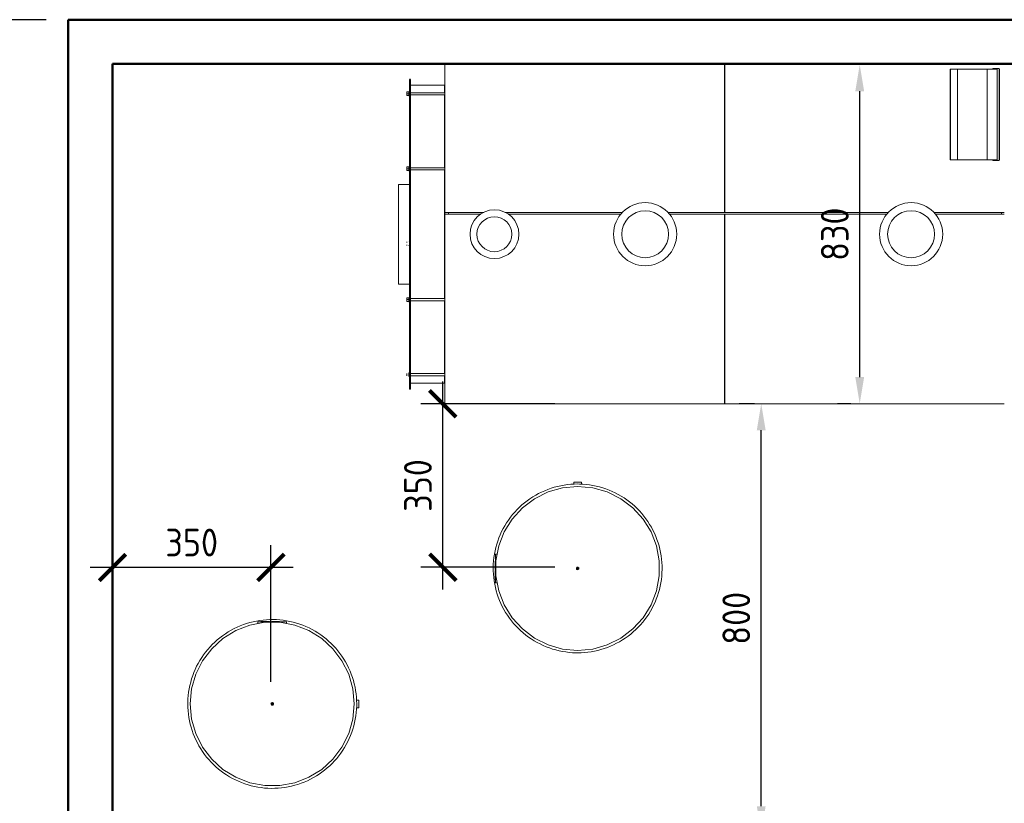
# Model space of a CAD drawing. Header units: metres. Extents: x -54598 to 1827199, y -329446 to -256744.
# Tile 149 of 256: x 46771 to 55657, y -271498 to -264425. Entities that reach past the tile are written whole.
import ezdxf

# ---------------------------------------------------------------- set-up
doc = ezdxf.new("R2010")
doc.units = ezdxf.units.M
for name, color, linetype, lineweight in [('A-WALL', 113, 'Continuous', 20), ('G-IMPT', 8, 'Continuous', 9), ('M-EQPM', 7, 'Continuous', 20)]:
    doc.layers.add(name, color=color, linetype=linetype, lineweight=lineweight)
doc.styles.add('geniso', font='geniso.shx', dxfattribs={"height": 250})
doc.dimstyles.new('MK-100', dxfattribs={"dimscale": 100, "dimtxt": 300, "dimasz": 1.2, "dimexe": 1, "dimexo": 1, "dimgap": 0.5, "dimtad": 1, "dimdec": 0, "dimzin": 9, "dimdsep": 46, "dimtxsty": 'geniso', "dimblk": 'ARCHTICK', "dimcen": 1, "dimdle": 1, "dimadec": 0, "dimazin": 0, "dimtfac": 1, "dimtdec": 0, "dimtix": 1, "dimtmove": 0, "dimatfit": 1, "dimfxl": 2, "dimtolj": 1, "dimtzin": 0, "dimarcsym": 0})

# ---------------------------------------------------------------- blocks, each defined once
blk = doc.blocks.new('PREXTHERM RSW 1890 - Гайка 12_dwg-571543-В_Этаж 01_Сводный копия 1')
at = {"layer": 'G-IMPT'}
for p, q in [((1424, -288.5), (1424, -287.7)), ((1424, -287.7), (1424, -288.6)), ((1424, -302.9), (1424, -303.8)), ((1424, -303.8), (1424, -302.9)), ((1433, -289.1), (1433, -287.7)), ((1433, -287.7), (1433, -289.1)), ((1433, -290.6), (1433, -289.3)), ((1433, -289.3), (1433, -290.6)), ((1433, -303.8), (1433, -300.8)), ((1433, -300.9), (1433, -303.8))]:
    blk.add_line(p, q, dxfattribs=at)
blk = doc.blocks.new('PREXTHERM RSW 1890 - Гайка 12_dwg-V1-В_Этаж 01_Сводный копия 1')
at = {"layer": 'G-IMPT'}
for p, q in [((1424, 302.3), (1424, 303.1)), ((1424, 303.1), (1424, 302.3)), ((1424, 287.9), (1424, 287.1)), ((1424, 287.1), (1424, 287.9)), ((1433, 300.2), (1433, 303.1)), ((1433, 303.1), (1433, 300.2)), ((1433, 290), (1433, 287.1)), ((1433, 287.1), (1433, 290))]:
    blk.add_line(p, q, dxfattribs=at)
blk = doc.blocks.new('PREXTHERM RSW 1890 - Гайка 12_dwg-V2-В_Этаж 01_Сводный копия 1')
at = {"layer": 'G-IMPT'}
for p, q in [((1424, -625.6), (1424.2, -625.3)), ((1424, -633.8), (1424, -625.6)), ((1424, -625.8), (1424, -626.7)), ((1424, -633.8), (1424, -642.1)), ((1424, -641.9), (1424, -641)), ((1424.2, -642.4), (1424, -642.1)), ((1424.9, -625.3), (1432.1, -625.3)), ((1432.1, -633.8), (1424.9, -633.8)), ((1432.1, -642.4), (1424.9, -642.4)), ((1432.8, -625.3), (1433, -625.6)), ((1433, -642.1), (1432.8, -642.4)), ((1433, -633.8), (1433, -625.6)), ((1433, -625.8), (1433, -628.7)), ((1433, -633.8), (1433, -628.5)), ((1433, -633.8), (1433, -642.1)), ((1433, -639.1), (1433, -633.8)), ((1433, -641.9), (1433, -638.9))]:
    blk.add_line(p, q, dxfattribs=at)
for points in [[(1424.2, -625.3), (1424.2, -625.3), (1424.4, -625.3), (1424.9, -625.3)], [(1424.9, -625.3), (1424.4, -626.7), (1423.9, -629.5), (1424.4, -632.4), (1424.9, -633.8)], [(1424.9, -633.8), (1424.4, -635.2), (1423.9, -638.1), (1424.4, -640.9), (1424.9, -642.4)], [(1424.9, -642.4), (1424.4, -642.4), (1424.2, -642.4), (1424.2, -642.4)], [(1432.1, -633.8), (1432.6, -632.4), (1433.1, -629.6), (1432.6, -626.7), (1432.1, -625.3)], [(1432.1, -625.3), (1432.6, -625.3), (1432.8, -625.3), (1432.8, -625.3)], [(1432.1, -642.4), (1432.6, -641), (1433.1, -638.1), (1432.6, -635.3), (1432.1, -633.8)], [(1432.8, -642.4), (1432.8, -642.4), (1432.6, -642.4), (1432.1, -642.4)]]:
    blk.add_open_spline(points, degree=3, dxfattribs=at)
blk = doc.blocks.new('Reflex_N - Reflex N500 grey-733570-В_Этаж 01_Сводный копия 1')
at = {"layer": 'M-EQPM', "color": 22}
for p, q in [((-65, 371), (-65, 362.7)), ((-65, 371), (-58.8, 371)), ((-58.8, 371), (58.8, 371)), ((-51.5, 372), (-51.5, 371)), ((-51.5, 372), (-45.1, 372)), ((-51.5, 372), (-51.5, 371)), ((-45.1, 372), (-41.5, 372)), ((-41.5, 372), (-41.5, 371)), ((-40, 372), (-40, 371)), ((-40, 372), (-32.9, 372)), ((-37.9, 372), (-40, 372)), ((-32.9, 372), (-31.2, 372)), ((-31.2, 372), (-24.1, 372)), ((-26.2, 372), (-25.2, 372)), ((-25.2, 372), (-25.2, 371)), ((-24.1, 371), (-24.1, 372)), ((-24.1, 372), (-24.1, 371)), ((-23.2, 372), (-20.3, 372)), ((-23.2, 372), (-23.2, 371)), ((-20.3, 372), (-20.3, 371)), ((-20.3, 372), (-15.4, 372)), ((-20.3, 372), (-20.3, 371)), ((-15.5, 372), (-15.7, 372)), ((-15.7, 372), (-15.7, 371)), ((-15.4, 372), (-11.8, 372)), ((-11.8, 372), (-11.8, 371)), ((-9.4, 372), (-4.8, 372)), ((-9.4, 371), (-9.4, 372)), ((-4.8, 372), (-4.8, 371)), ((-1.6, 372), (-1.6, 371)), ((0.4, 372), (-1.6, 372)), ((-1.6, 372), (5.5, 372)), ((5.5, 372), (7.1, 372)), ((7.1, 372), (14.2, 372)), ((12.1, 372), (13.1, 372)), ((13.1, 372), (13.1, 371)), ((14.2, 371), (14.2, 372)), ((14.2, 372), (14.2, 371)), ((16.3, 372), (20.9, 372)), ((16.3, 372), (16.3, 371)), ((20.9, 372), (20.9, 371)), ((21, 372), (24.2, 372)), ((24.2, 372), (21, 372)), ((24.2, 372), (27.5, 372)), ((27.5, 372), (24.2, 372)), ((24.2, 372), (24.2, 371)), ((24.2, 372), (24.2, 371)), ((27.6, 372), (32.2, 372)), ((27.6, 372), (27.6, 371)), ((32.2, 372), (32.2, 371)), ((58.8, 371), (65, 371)), ((65, 362.7), (65, 371)), ((390, 16.8), (380.1, 16.8)), ((390, 16.8), (390, 0)), ((379.6, -16.9), (390, -16.9)), ((390, 0), (390, -16.9))]:
    blk.add_line(p, q, dxfattribs=at)
at = {"layer": 'M-EQPM', "color": 22, "flags": 128}
for points in [[(381, 0), (380.7, 15.2), (379.8, 30.4), (378.3, 45.6), (376.1, 60.7), (373.4, 75.7), (370.1, 90.6), (366.2, 105.3), (361.7, 119.8), (356.6, 134.2), (350.9, 148.4), (344.7, 162.3), (337.9, 175.9), (330.6, 189.3), (322.8, 202.4), (314.5, 215.1), (305.6, 227.5), (296.3, 239.6), (286.4, 251.2), (276.2, 262.5), (265.4, 273.3), (254.3, 283.7), (242.8, 293.7), (230.8, 303.1), (218.5, 312.1), (205.9, 320.6), (192.9, 328.6), (179.6, 336), (166, 342.9), (152.1, 349.3), (138.1, 355.1), (123.7, 360.3), (109.2, 365), (94.6, 369.1), (79.7, 372.6), (64.8, 375.5), (49.7, 377.7), (34.5, 379.4), (19.3, 380.5), (4.1, 381), (-11.1, 380.8), (-26.3, 380.1), (-41.5, 378.7), (-56.6, 376.8), (-71.7, 374.2), (-86.6, 371), (-101.3, 367.3), (-115.9, 362.9), (-130.4, 358), (-144.6, 352.5), (-158.6, 346.4), (-172.3, 339.8), (-185.7, 332.7), (-198.9, 325), (-211.7, 316.8), (-224.2, 308), (-236.4, 298.8), (-248.1, 289.1), (-259.5, 279), (-270.4, 268.4), (-280.9, 257.4), (-291, 245.9), (-300.6, 234.1), (-309.7, 221.9), (-318.4, 209.3), (-326.5, 196.4), (-334.1, 183.2), (-341.1, 169.7), (-347.6, 155.9), (-353.6, 141.9), (-359, 127.6), (-363.8, 113.2), (-368, 98.5), (-371.7, 83.7), (-374.7, 68.8), (-377.2, 53.8), (-379, 38.6), (-380.3, 23.5), (-380.9, 8.2), (-381, 0)], [(370, 0), (363.7, 68), (345, 133.7), (314.6, 194.8), (273.4, 249.3), (223, 295.3), (164.9, 331.2), (101.3, 355.9), (34.1, 368.4), (-34.1, 368.4), (-101.3, 355.9), (-164.9, 331.2), (-223, 295.3), (-273.4, 249.3), (-314.6, 194.8), (-345, 133.7), (-363.7, 68), (-370, 0)], [(-381, 0), (-380.7, -15.2), (-379.8, -30.4), (-378.3, -45.6), (-376.1, -60.7), (-373.4, -75.7), (-370.1, -90.6), (-366.2, -105.3), (-361.7, -119.8), (-356.6, -134.2), (-350.9, -148.4), (-344.7, -162.3), (-337.9, -175.9), (-330.6, -189.3), (-322.8, -202.4), (-314.5, -215.1), (-305.6, -227.5), (-296.3, -239.6), (-286.4, -251.2), (-276.2, -262.5), (-265.4, -273.3), (-254.3, -283.7), (-242.8, -293.7), (-230.8, -303.1), (-218.5, -312.1), (-205.9, -320.6), (-192.9, -328.6), (-179.6, -336), (-166, -342.9), (-152.1, -349.3), (-138.1, -355.1), (-123.7, -360.3), (-109.2, -365), (-94.6, -369.1), (-79.7, -372.6), (-64.8, -375.5), (-49.7, -377.7), (-34.5, -379.4), (-19.3, -380.5), (-4.1, -381), (11.1, -380.8), (26.3, -380.1), (41.5, -378.7), (56.6, -376.8), (71.7, -374.2), (86.6, -371), (101.3, -367.3), (115.9, -362.9), (130.4, -358), (144.6, -352.5), (158.6, -346.4), (172.3, -339.8), (185.7, -332.7), (198.9, -325), (211.7, -316.8), (224.2, -308), (236.4, -298.8), (248.1, -289.1), (259.5, -279), (270.4, -268.4), (280.9, -257.4), (291, -245.9), (300.6, -234.1), (309.7, -221.9), (318.4, -209.3), (326.5, -196.4), (334.1, -183.2), (341.1, -169.7), (347.6, -155.9), (353.6, -141.9), (359, -127.6), (363.8, -113.2), (368, -98.5), (371.7, -83.7), (374.7, -68.8), (377.2, -53.8), (379, -38.6), (380.3, -23.5), (380.9, -8.2), (381, 0)], [(-370, 0), (-363.7, -68), (-345, -133.7), (-314.6, -194.8), (-273.4, -249.3), (-223, -295.3), (-164.9, -331.2), (-101.3, -355.9), (-34.1, -368.4), (34.1, -368.4), (101.3, -355.9), (164.9, -331.2), (223, -295.3), (273.4, -249.3), (314.6, -194.8), (345, -133.7), (363.7, -68), (370, 0)]]:
    blk.add_lwpolyline(points, dxfattribs=at)
at = {"layer": 'M-EQPM', "color": 22}
for radius, start, end in [(6, 120, 233.2876), (5, 120, 300), (4, 120, 300), (6, 300, 120), (3.02, 120, 300), (5, 300, 120), (4, 300, 120), (1.72, 120, 300), (3.02, 300, 120), (1.72, 300, 120), (6, 240, 300)]:
    blk.add_arc((0, 0), radius, start, end, dxfattribs=at)
blk = doc.blocks.new('Reflex_N - Reflex N500 grey-V4-В_Этаж 01_Сводный копия 1')
at = {"layer": 'M-EQPM', "color": 22}
for p, q in [((-65, 371), (-65, 362.7)), ((-65, 371), (-58.8, 371)), ((-58.8, 371), (58.8, 371)), ((-51.5, 372), (-51.5, 371)), ((-51.5, 372), (-45.1, 372)), ((-51.5, 372), (-51.5, 371)), ((-45.1, 372), (-41.5, 372)), ((-41.5, 372), (-41.5, 371)), ((-40, 372), (-40, 371)), ((-40, 372), (-32.9, 372)), ((-37.9, 372), (-40, 372)), ((-32.9, 372), (-31.2, 372)), ((-31.2, 372), (-24.1, 372)), ((-26.2, 372), (-25.2, 372)), ((-25.2, 372), (-25.2, 371)), ((-24.1, 371), (-24.1, 372)), ((-24.1, 372), (-24.1, 371)), ((-23.2, 372), (-20.3, 372)), ((-23.2, 372), (-23.2, 371)), ((-20.3, 372), (-20.3, 371)), ((-20.3, 372), (-15.4, 372)), ((-20.3, 372), (-20.3, 371)), ((-15.5, 372), (-15.7, 372)), ((-15.7, 372), (-15.7, 371)), ((-15.4, 372), (-11.8, 372)), ((-11.8, 372), (-11.8, 371)), ((-9.4, 372), (-4.8, 372)), ((-9.4, 371), (-9.4, 372)), ((-4.8, 372), (-4.8, 371)), ((-1.6, 372), (-1.6, 371)), ((0.4, 372), (-1.6, 372)), ((-1.6, 372), (5.5, 372)), ((5.5, 372), (7.1, 372)), ((7.1, 372), (14.2, 372)), ((12.1, 372), (13.1, 372)), ((13.1, 372), (13.1, 371)), ((14.2, 371), (14.2, 372)), ((14.2, 372), (14.2, 371)), ((16.3, 372), (20.9, 372)), ((16.3, 372), (16.3, 371)), ((20.9, 372), (20.9, 371)), ((21, 372), (24.2, 372)), ((24.2, 372), (21, 372)), ((24.2, 372), (27.5, 372)), ((27.5, 372), (24.2, 372)), ((24.2, 372), (24.2, 371)), ((24.2, 372), (24.2, 371)), ((27.6, 372), (32.2, 372)), ((27.6, 372), (27.6, 371)), ((32.2, 372), (32.2, 371)), ((58.8, 371), (65, 371)), ((65, 362.7), (65, 371)), ((390, 16.8), (380.1, 16.8)), ((390, 16.8), (390, 0)), ((379.6, -16.9), (390, -16.9)), ((390, 0), (390, -16.9))]:
    blk.add_line(p, q, dxfattribs=at)
at = {"layer": 'M-EQPM', "color": 22, "flags": 128}
for points in [[(381, 0), (380.7, 15.2), (379.8, 30.4), (378.3, 45.6), (376.1, 60.7), (373.4, 75.7), (370.1, 90.6), (366.2, 105.3), (361.7, 119.8), (356.6, 134.2), (350.9, 148.4), (344.7, 162.3), (337.9, 175.9), (330.6, 189.3), (322.8, 202.4), (314.5, 215.1), (305.6, 227.5), (296.3, 239.6), (286.4, 251.2), (276.2, 262.5), (265.4, 273.3), (254.3, 283.7), (242.8, 293.7), (230.8, 303.1), (218.5, 312.1), (205.9, 320.6), (192.9, 328.6), (179.6, 336), (166, 342.9), (152.1, 349.3), (138.1, 355.1), (123.7, 360.3), (109.2, 365), (94.6, 369.1), (79.7, 372.6), (64.8, 375.5), (49.7, 377.7), (34.5, 379.4), (19.3, 380.5), (4.1, 381), (-11.1, 380.8), (-26.3, 380.1), (-41.5, 378.7), (-56.6, 376.8), (-71.7, 374.2), (-86.6, 371), (-101.3, 367.3), (-115.9, 362.9), (-130.4, 358), (-144.6, 352.5), (-158.6, 346.4), (-172.3, 339.8), (-185.7, 332.7), (-198.9, 325), (-211.7, 316.8), (-224.2, 308), (-236.4, 298.8), (-248.1, 289.1), (-259.5, 279), (-270.4, 268.4), (-280.9, 257.4), (-291, 245.9), (-300.6, 234.1), (-309.7, 221.9), (-318.4, 209.3), (-326.5, 196.4), (-334.1, 183.2), (-341.1, 169.7), (-347.6, 155.9), (-353.6, 141.9), (-359, 127.6), (-363.8, 113.2), (-368, 98.5), (-371.7, 83.7), (-374.7, 68.8), (-377.2, 53.8), (-379, 38.6), (-380.3, 23.5), (-380.9, 8.2), (-381, 0)], [(370, 0), (363.7, 68), (345, 133.7), (314.6, 194.8), (273.4, 249.3), (223, 295.3), (164.9, 331.2), (101.3, 355.9), (34.1, 368.4), (-34.1, 368.4), (-101.3, 355.9), (-164.9, 331.2), (-223, 295.3), (-273.4, 249.3), (-314.6, 194.8), (-345, 133.7), (-363.7, 68), (-370, 0)], [(-381, 0), (-380.7, -15.2), (-379.8, -30.4), (-378.3, -45.6), (-376.1, -60.7), (-373.4, -75.7), (-370.1, -90.6), (-366.2, -105.3), (-361.7, -119.8), (-356.6, -134.2), (-350.9, -148.4), (-344.7, -162.3), (-337.9, -175.9), (-330.6, -189.3), (-322.8, -202.4), (-314.5, -215.1), (-305.6, -227.5), (-296.3, -239.6), (-286.4, -251.2), (-276.2, -262.5), (-265.4, -273.3), (-254.3, -283.7), (-242.8, -293.7), (-230.8, -303.1), (-218.5, -312.1), (-205.9, -320.6), (-192.9, -328.6), (-179.6, -336), (-166, -342.9), (-152.1, -349.3), (-138.1, -355.1), (-123.7, -360.3), (-109.2, -365), (-94.6, -369.1), (-79.7, -372.6), (-64.8, -375.5), (-49.7, -377.7), (-34.5, -379.4), (-19.3, -380.5), (-4.1, -381), (11.1, -380.8), (26.3, -380.1), (41.5, -378.7), (56.6, -376.8), (71.7, -374.2), (86.6, -371), (101.3, -367.3), (115.9, -362.9), (130.4, -358), (144.6, -352.5), (158.6, -346.4), (172.3, -339.8), (185.7, -332.7), (198.9, -325), (211.7, -316.8), (224.2, -308), (236.4, -298.8), (248.1, -289.1), (259.5, -279), (270.4, -268.4), (280.9, -257.4), (291, -245.9), (300.6, -234.1), (309.7, -221.9), (318.4, -209.3), (326.5, -196.4), (334.1, -183.2), (341.1, -169.7), (347.6, -155.9), (353.6, -141.9), (359, -127.6), (363.8, -113.2), (368, -98.5), (371.7, -83.7), (374.7, -68.8), (377.2, -53.8), (379, -38.6), (380.3, -23.5), (380.9, -8.2), (381, 0)], [(-370, 0), (-363.7, -68), (-345, -133.7), (-314.6, -194.8), (-273.4, -249.3), (-223, -295.3), (-164.9, -331.2), (-101.3, -355.9), (-34.1, -368.4), (34.1, -368.4), (101.3, -355.9), (164.9, -331.2), (223, -295.3), (273.4, -249.3), (314.6, -194.8), (345, -133.7), (363.7, -68), (370, 0)]]:
    blk.add_lwpolyline(points, dxfattribs=at)
at = {"layer": 'M-EQPM', "color": 22}
for radius, start, end in [(6, 120, 300), (5, 120, 300), (4, 120, 300), (6, 300, 120), (3.02, 120, 300), (5, 300, 120), (4, 300, 120), (1.72, 120, 300), (3.02, 300, 120), (1.72, 300, 120)]:
    blk.add_arc((0, 0), radius, start, end, dxfattribs=at)
blk = doc.blocks.new('*D1163')
at = {"color": 0, "lineweight": -2, "ltscale": 15, "transparency": 16777216}
for p, q in [((254401.4, 38703.7), (254332.4, 38703.7)), ((254432.4, 36887.4), (254432.4, 38583.7)), ((254417.2, 36767.4), (254332.4, 36767.4))]:
    blk.add_line(p, q, dxfattribs=at)
at = {"color": 0, "lineweight": 30, "ltscale": 15, "transparency": 16777216}
for points in [[(254412.4, 38583.7), (254452.4, 38583.7), (254432.4, 38703.7)], [(254412.4, 36887.4), (254452.4, 36887.4), (254432.4, 36767.4)]]:
    blk.add_solid(points, dxfattribs=at)
at = {"layer": 'Defpoints', "color": 0, "lineweight": 30, "ltscale": 15, "transparency": 16777216}
for p in [(254432.4, 38703.7), (254501.4, 38703.7), (254517.2, 36767.4)]:
    blk.add_point(p, dxfattribs=at)
at = {"color": 0, "ltscale": 15, "transparency": 16777216, "insert": (254319.9, 37735.5), "char_height": 250, "attachment_point": 5, "rotation": 90, "style": 'geniso'}
blk.add_mtext('\\A1;{\\H0.5x;800}', dxfattribs=at)
blk = doc.blocks.new('*D1164')
at = {"color": 0, "lineweight": -2, "ltscale": 15, "transparency": 16777216}
for p, q in [((254836.7, 40234.1), (254776.8, 40234.1)), ((254876.8, 38823.7), (254876.8, 40114.1)), ((254836.7, 38703.7), (254776.8, 38703.7))]:
    blk.add_line(p, q, dxfattribs=at)
at = {"color": 0, "lineweight": 30, "ltscale": 15, "transparency": 16777216}
for points in [[(254856.8, 40114.1), (254896.8, 40114.1), (254876.8, 40234.1)], [(254856.8, 38823.7), (254896.8, 38823.7), (254876.8, 38703.7)]]:
    blk.add_solid(points, dxfattribs=at)
at = {"layer": 'Defpoints', "color": 0, "lineweight": 30, "ltscale": 15, "transparency": 16777216}
for p in [(254876.8, 40234.1), (254936.7, 40234.1), (254936.7, 38703.7)]:
    blk.add_point(p, dxfattribs=at)
at = {"color": 0, "ltscale": 15, "transparency": 16777216, "insert": (254764.3, 39468.9), "char_height": 250, "attachment_point": 5, "rotation": 90, "style": 'geniso'}
blk.add_mtext('\\A1;{\\H0.5x;830}', dxfattribs=at)
blk = doc.blocks.new('_ArchTick')
at = {"color": 0, "linetype": 'ByBlock', "const_width": 0.15}
blk.add_lwpolyline([(-0.5, -0.5), (0.5, 0.5)], dxfattribs=at)
blk = doc.blocks.new('*D1118')
at = {"color": 0, "lineweight": -2, "ltscale": 15, "transparency": 16777216}
for p, q in [((-18745.7, -300215.2), (-18745.7, -299599.4)), ((-18030.8, -300215.2), (-18030.8, -299599.4)), ((-17930.8, -299699.4), (-18845.7, -299699.4))]:
    blk.add_line(p, q, dxfattribs=at)
at = {"layer": 'Defpoints', "color": 0, "lineweight": 30, "ltscale": 15, "transparency": 16777216}
for p in [(-18745.7, -299699.4), (-18745.7, -300315.2), (-18030.8, -300315.2)]:
    blk.add_point(p, dxfattribs=at)
at = {"color": 0, "lineweight": -2, "ltscale": 15, "transparency": 16777216, "xscale": 119.9999999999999, "yscale": 119.9999999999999, "zscale": 119.9999999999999, "rotation": 180}
blk.add_blockref('_ArchTick', (-18745.7, -299699.4), dxfattribs=at)
at = {"color": 0, "lineweight": -2, "ltscale": 15, "transparency": 16777216, "xscale": 119.9999999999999, "yscale": 119.9999999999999, "zscale": 119.9999999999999}
blk.add_blockref('_ArchTick', (-18030.8, -299699.4), dxfattribs=at)
at = {"color": 0, "ltscale": 15, "transparency": 16777216, "insert": (-18388.3, -299586.9), "char_height": 250, "attachment_point": 5, "style": 'geniso'}
blk.add_mtext('\\A1;{\\H0.5x;350}', dxfattribs=at)
blk = doc.blocks.new('*D1167')
at = {"color": 0, "lineweight": -2, "ltscale": 15, "transparency": 16777216}
for p, q in [((249822.5, 35017), (249822.5, 40537)), ((251205.2, 40437), (249722.5, 40437)), ((251205.2, 35117), (249722.5, 35117))]:
    blk.add_line(p, q, dxfattribs=at)
at = {"layer": 'Defpoints', "color": 0, "lineweight": 30, "ltscale": 15, "transparency": 16777216}
for p in [(249822.5, 40437), (251305.2, 40437), (251305.2, 35117)]:
    blk.add_point(p, dxfattribs=at)
at = {"color": 0, "lineweight": -2, "ltscale": 15, "transparency": 16777216, "xscale": 119.9999999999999, "yscale": 119.9999999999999, "zscale": 119.9999999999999}
for p, rotation in [((249822.5, 40437), 90), ((249822.5, 35117), 270)]:
    blk.add_blockref('_ArchTick', p, dxfattribs=dict(at, rotation=rotation))
at = {"color": 0, "ltscale": 15, "transparency": 16777216, "insert": (249710, 37777), "char_height": 250, "attachment_point": 5, "rotation": 90, "style": 'geniso'}
blk.add_mtext('\\A1;{\\H0.5x;3600}', dxfattribs=at)
blk = doc.blocks.new('*D1169')
at = {"color": 0, "lineweight": -2, "ltscale": 15, "transparency": 16777216}
for p, q in [((252995.8, 37865.7), (252995.8, 38803.7)), ((253501, 38703.7), (252895.8, 38703.7)), ((253501, 37965.7), (252895.8, 37965.7))]:
    blk.add_line(p, q, dxfattribs=at)
at = {"layer": 'Defpoints', "color": 0, "lineweight": 30, "ltscale": 15, "transparency": 16777216}
for p in [(252995.8, 38703.7), (253601, 38703.7), (253601, 37965.7)]:
    blk.add_point(p, dxfattribs=at)
at = {"color": 0, "lineweight": -2, "ltscale": 15, "transparency": 16777216, "xscale": 119.9999999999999, "yscale": 119.9999999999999, "zscale": 119.9999999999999}
for p, rotation in [((252995.8, 38703.7), 90), ((252995.8, 37965.7), 270)]:
    blk.add_blockref('_ArchTick', p, dxfattribs=dict(at, rotation=rotation))
at = {"color": 0, "ltscale": 15, "transparency": 16777216, "insert": (252883.3, 38334.7), "char_height": 250, "attachment_point": 5, "rotation": 90, "style": 'geniso'}
blk.add_mtext('\\A1;{\\H0.5x;350}', dxfattribs=at)
blk = doc.blocks.new('fdsafsdf')
at = {"layer": 'A-WALL', "lineweight": 50}
for p, q in [((262505.2, 40437), (251305.2, 40437)), ((251305.2, 40437), (251305.2, 35117)), ((251505.2, 40237), (262305.2, 40237)), ((251505.2, 35317), (251505.2, 40237))]:
    blk.add_line(p, q, dxfattribs=at)
at = {"layer": 'M-EQPM'}
for p, q in [((254266.2, 40234.1), (253005.2, 40234.1)), ((253005.2, 40233.3), (253005.2, 40234.1)), ((253005.2, 39566.9), (253005.2, 40233.3)), ((254266.2, 40234.1), (254266.2, 40233.3)), ((254266.2, 40233.3), (254266.2, 39566.9)), ((255529.2, 40234.1), (254268.2, 40234.1)), ((254268.2, 40233.3), (254268.2, 40234.1)), ((254268.2, 39566.9), (254268.2, 40233.3)), ((255285.2, 40214.1), (255286.2, 40214.1)), ((255285.2, 39804), (255285.2, 40214.1)), ((255286.2, 40214.1), (255286.2, 39804)), ((255286.2, 40214.1), (255286.2, 40214.1)), ((255286.2, 40214.1), (255317.3, 40214.1)), ((255286.2, 39804), (255286.2, 40214.1)), ((255317.3, 40214.1), (255325.9, 40214.1)), ((255317.3, 39804), (255317.3, 40214.1)), ((255325.9, 40214.1), (255452.4, 40214.1)), ((255404.2, 40235.1), (255474.2, 40235.1)), ((255404.2, 40234.1), (255404.2, 40235.1)), ((255411.2, 40236), (255411.2, 40235.1)), ((255414.2, 40236), (255411.2, 40236)), ((255417.2, 40236), (255414.2, 40236)), ((255417.2, 40235.1), (255417.2, 40236)), ((255452.4, 40214.1), (255452.4, 39804)), ((255452.5, 40214.1), (255477, 40214.1)), ((255461.2, 40236), (255461.2, 40235.1)), ((255464.2, 40236), (255461.2, 40236)), ((255467.2, 40236), (255464.2, 40236)), ((255467.2, 40235.1), (255467.2, 40236)), ((255474.2, 40235.1), (255474.2, 40234.1)), ((255477, 40214.1), (255486.7, 40214.1)), ((255477.1, 40217), (255477.1, 40214.1)), ((255477.1, 40217), (255477.7, 40217)), ((255477.7, 40217), (255496.3, 40217)), ((255486.7, 40214.1), (255496.3, 40214.1)), ((255496.3, 40217), (255505.5, 40217)), ((255496.3, 39801.5), (255496.3, 40217)), ((255496.3, 40214.1), (255496.3, 39804)), ((255505.5, 40214.1), (255507.3, 40214.1)), ((255505.7, 39801.5), (255505.7, 40217)), ((255507.3, 40214.1), (255507.4, 40214.1)), ((255507.4, 39804), (255507.4, 40214.1)), ((252849.2, 40168.1), (252845.2, 40168.1)), ((252845.2, 40120.5), (252845.2, 40167)), ((252849.2, 40167), (252849.2, 40120.5)), ((254266.2, 40203.9), (254268.2, 40203.9)), ((252849.2, 40119.7), (252845.2, 40119.7)), ((252845.2, 40114.5), (252845.2, 40119.7)), ((253003.2, 40141.4), (252849.2, 40141.4)), ((252849.2, 40119.7), (252849.2, 40114.5)), ((253003.2, 40108.3), (253003.2, 40141.4)), ((253005.2, 40142.8), (253003.8, 40142.8)), ((252833.2, 40097.1), (252833.2, 40107.1)), ((252843.2, 40109.1), (252842.2, 40109.1)), ((252842.2, 40109.1), (252842.2, 40095.1)), ((252842.2, 40095.1), (252843.2, 40095.1)), ((252845.2, 40112.6), (252843.2, 40112.6)), ((252843.2, 40091.6), (252843.2, 40112.6)), ((252843.2, 40091.6), (252845.2, 40091.6)), ((252845.2, 40092.9), (252845.2, 40114.5)), ((252845.2, 39783.6), (252845.2, 40092.9)), ((252845.2, 40092.9), (252849.2, 40092.9)), ((252849.2, 40114.5), (252849.2, 40092.9)), ((253005.2, 40107.1), (252849.2, 40107.1)), ((252849.2, 40097.1), (253005.2, 40097.1)), ((252849.2, 40092.9), (252849.2, 39783.6)), ((253003.2, 39769.2), (253003.2, 40098.5)), ((252833.2, 39759), (252833.2, 39769)), ((252843.2, 39771), (252842.2, 39771)), ((252842.2, 39771), (252842.2, 39757)), ((252845.2, 39774.5), (252843.2, 39774.5)), ((252843.2, 39753.5), (252843.2, 39774.5)), ((252845.2, 39775.9), (252845.2, 39783.6)), ((252849.2, 39783.6), (252845.2, 39783.6)), ((252845.2, 39765.7), (252845.2, 39775.9)), ((252845.2, 39744.7), (252845.2, 39765.7)), ((252849.2, 39783.6), (252849.2, 39775.9)), ((252849.2, 39775.9), (252849.2, 39765.7)), ((253005.2, 39769), (252849.2, 39769)), ((252849.2, 39765.7), (252849.2, 39744.7)), ((255286.2, 39804), (255285.2, 39804)), ((255317.3, 39804), (255286.2, 39804)), ((255286.2, 39804), (255286.2, 39804)), ((255325.9, 39804), (255317.3, 39804)), ((255452.4, 39804), (255325.9, 39804)), ((255477, 39804), (255452.5, 39804)), ((255486.7, 39804), (255477, 39804)), ((255477.1, 39804), (255477.1, 39801.5)), ((255477.7, 39801.5), (255477.1, 39801.5)), ((255496.3, 39801.5), (255477.7, 39801.5)), ((255496.3, 39804), (255486.7, 39804)), ((255505.5, 39801.5), (255496.3, 39801.5)), ((255507.3, 39804), (255505.5, 39804)), ((255507.4, 39804), (255507.3, 39804)), ((252842.2, 39757), (252843.2, 39757)), ((252843.2, 39753.5), (252845.2, 39753.5)), ((252845.2, 39192.8), (252845.2, 39744.7)), ((252849.2, 39744.7), (252845.2, 39744.7)), ((252849.2, 39759), (253005.2, 39759)), ((252849.2, 39744.7), (252849.2, 39192.8)), ((253003.2, 39177.7), (253003.2, 39759.5)), ((252845.2, 39693.9), (252795.2, 39693.9)), ((252795.2, 39693.9), (252795.2, 39468.9)), ((253005.2, 39566.1), (253005.2, 39566.9)), ((253005.2, 39558.8), (253005.2, 39566.4)), ((253005.2, 39566.1), (253180.2, 39566.1)), ((253165.7, 39558.7), (253005.2, 39558.7)), ((253005.2, 39557.9), (253005.2, 39558.7)), ((253005.2, 38704.5), (253005.2, 39557.9)), ((253020.7, 39558.7), (253020.7, 39566.1)), ((253277.3, 39566.1), (253806.3, 39566.1)), ((253799.9, 39558.7), (253291.8, 39558.7)), ((254011.1, 39566.1), (254266.2, 39566.1)), ((254266.2, 39558.7), (254017.7, 39558.7)), ((254266.2, 39566.9), (254266.2, 39566.1)), ((254266.2, 39566.1), (254268.2, 39566.1)), ((254266.2, 39558.7), (254266.2, 39557.9)), ((254268.2, 39558.7), (254266.2, 39558.7)), ((254266.2, 39557.9), (254266.2, 38704.5)), ((254268.2, 39566.1), (254268.2, 39566.9)), ((254268.2, 39566.1), (255006.3, 39566.1)), ((254999.9, 39558.7), (254268.2, 39558.7)), ((254268.2, 39557.9), (254268.2, 39558.7)), ((254268.2, 38704.5), (254268.2, 39557.9)), ((255211.1, 39566.1), (255529.2, 39566.1)), ((255529.2, 39558.7), (255217.6, 39558.7)), ((255516.7, 39566.1), (255516.7, 39558.7)), ((252795.2, 39468.9), (252795.2, 39243.9)), ((252795.2, 39243.9), (252845.2, 39243.9)), ((252845.2, 39172.1), (252845.2, 39192.8)), ((252849.2, 39192.8), (252845.2, 39192.8)), ((252849.2, 39192.8), (252849.2, 39172.1)), ((252833.2, 39168.2), (252833.2, 39178.2)), ((252843.2, 39180.2), (252842.2, 39180.2)), ((252842.2, 39180.2), (252842.2, 39166.2)), ((252842.2, 39166.2), (252843.2, 39166.2)), ((252845.2, 39183.7), (252843.2, 39183.7)), ((252843.2, 39162.7), (252843.2, 39183.7)), ((252843.2, 39162.7), (252845.2, 39162.7)), ((252845.2, 39161.9), (252845.2, 39172.1)), ((252845.2, 39154.4), (252845.2, 39161.9)), ((252845.2, 38844.1), (252845.2, 39154.4)), ((252849.2, 39154.4), (252845.2, 39154.4)), ((253005.2, 39178.2), (252849.2, 39178.2)), ((252849.2, 39172.1), (252849.2, 39161.9)), ((252849.2, 39168.2), (253005.2, 39168.2)), ((252849.2, 39161.9), (252849.2, 39154.4)), ((252849.2, 39154.4), (252849.2, 38844.1)), ((253003.2, 38838.6), (253003.2, 39167.9)), ((252833.2, 38830.1), (252833.2, 38840.1)), ((252843.2, 38842.1), (252842.2, 38842.1)), ((252842.2, 38842.1), (252842.2, 38828.1)), ((252845.2, 38845.6), (252843.2, 38845.6)), ((252843.2, 38824.6), (252843.2, 38845.6)), ((252845.2, 38823.4), (252845.2, 38844.1)), ((252849.2, 38844.1), (252845.2, 38844.1)), ((252849.2, 38844.1), (252849.2, 38823.4)), ((253005.2, 38840.1), (252849.2, 38840.1)), ((252849.2, 38830.1), (253005.2, 38830.1)), ((252842.2, 38828.1), (252843.2, 38828.1)), ((252843.2, 38824.6), (252845.2, 38824.6)), ((252845.2, 38818.2), (252845.2, 38823.4)), ((252845.2, 38818.1), (252849.2, 38818.1)), ((252845.2, 38770.2), (252845.2, 38817.4)), ((252849.2, 38823.4), (252849.2, 38818.2)), ((252849.2, 38817.4), (252849.2, 38770.2)), ((252849.2, 38796.4), (253003.2, 38796.4)), ((253003.2, 38796.4), (253003.2, 38828.9)), ((253003.8, 38795), (253005.2, 38795)), ((252845.2, 38769), (252849.2, 38769)), ((253005.2, 38703.7), (253005.2, 38704.5)), ((253005.2, 38703.7), (254266.2, 38703.7)), ((254268.2, 38732.9), (254266.2, 38732.9)), ((254266.2, 38704.5), (254266.2, 38703.7)), ((254268.2, 38703.7), (254268.2, 38704.5)), ((254268.2, 38703.7), (255529.2, 38703.7))]:
    blk.add_line(p, q, dxfattribs=at)
at = {"layer": 'M-EQPM', "flags": 128}
for points in [[(255411.2, 40236), (255411.4, 40236.1), (255411.5, 40236.2), (255411.7, 40236.3), (255411.8, 40236.4), (255412, 40236.5), (255412.2, 40236.5), (255412.3, 40236.6), (255412.5, 40236.7), (255412.7, 40236.7), (255412.8, 40236.8), (255413, 40236.8), (255413.2, 40236.9), (255413.4, 40236.9), (255413.6, 40236.9), (255413.7, 40236.9), (255413.9, 40237)], [(255412.7, 40236.7), (255412.8, 40236.8), (255413, 40236.8), (255413.2, 40236.9), (255413.4, 40236.9), (255413.6, 40236.9), (255413.7, 40236.9), (255413.9, 40237)], [(255414.6, 40237), (255414.7, 40236.9), (255414.9, 40236.9), (255415.1, 40236.9), (255415.3, 40236.9), (255415.5, 40236.8), (255415.6, 40236.8), (255415.8, 40236.7)], [(255414.6, 40237), (255414.7, 40236.9), (255414.9, 40236.9), (255415.1, 40236.9), (255415.3, 40236.9), (255415.5, 40236.8), (255415.6, 40236.8), (255415.8, 40236.7), (255416, 40236.7), (255416.1, 40236.6), (255416.3, 40236.5), (255416.5, 40236.4), (255416.6, 40236.4), (255416.8, 40236.3), (255417, 40236.2), (255417.1, 40236.1), (255417.2, 40236)], [(255461.2, 40236), (255461.4, 40236.1), (255461.5, 40236.2), (255461.7, 40236.3), (255461.8, 40236.4), (255462, 40236.5), (255462.2, 40236.5), (255462.3, 40236.6), (255462.5, 40236.7), (255462.7, 40236.7), (255462.8, 40236.8), (255463, 40236.8), (255463.2, 40236.9), (255463.4, 40236.9), (255463.6, 40236.9), (255463.7, 40236.9), (255463.9, 40237)], [(255462.7, 40236.7), (255462.8, 40236.8), (255463, 40236.8), (255463.2, 40236.9), (255463.4, 40236.9), (255463.6, 40236.9), (255463.7, 40236.9), (255463.9, 40237)], [(255464.6, 40237), (255464.7, 40236.9), (255464.9, 40236.9), (255465.1, 40236.9), (255465.3, 40236.9), (255465.5, 40236.8), (255465.6, 40236.8), (255465.8, 40236.7)], [(255464.6, 40237), (255464.7, 40236.9), (255464.9, 40236.9), (255465.1, 40236.9), (255465.3, 40236.9), (255465.5, 40236.8), (255465.6, 40236.8), (255465.8, 40236.7), (255466, 40236.7), (255466.1, 40236.6), (255466.3, 40236.5), (255466.5, 40236.4), (255466.6, 40236.4), (255466.8, 40236.3), (255467, 40236.2), (255467.1, 40236.1), (255467.2, 40236)], [(253003.2, 40142.3), (253003.2, 40142.3), (253003.2, 40142.3), (253003.2, 40142.3), (253003.2, 40142.3), (253003.2, 40142.4), (253003.2, 40142.4), (253003.3, 40142.4), (253003.3, 40142.4), (253003.3, 40142.5), (253003.3, 40142.5), (253003.3, 40142.5), (253003.3, 40142.5), (253003.3, 40142.5), (253003.3, 40142.6), (253003.3, 40142.6), (253003.3, 40142.6), (253003.4, 40142.6), (253003.4, 40142.6), (253003.4, 40142.7), (253003.4, 40142.7), (253003.4, 40142.7), (253003.4, 40142.7), (253003.5, 40142.7), (253003.5, 40142.7), (253003.5, 40142.7), (253003.5, 40142.8), (253003.5, 40142.8), (253003.6, 40142.8), (253003.6, 40142.8), (253003.6, 40142.8), (253003.6, 40142.8), (253003.6, 40142.8), (253003.7, 40142.8), (253003.7, 40142.8), (253003.7, 40142.8), (253003.7, 40142.8), (253003.8, 40142.8), (253003.8, 40142.8), (253003.8, 40142.8), (253003.8, 40142.8)], [(253003.2, 40141), (253003.2, 40142.1), (253003.2, 40142.3)], [(253003.2, 40142.3), (253003.2, 40141.7), (253003.2, 40140.1), (253003.2, 40137.4), (253003.2, 40133.7), (253003.2, 40128.8), (253003.2, 40123), (253003.2, 40116), (253003.2, 40108.1), (253003.2, 40107)], [(253003.2, 40097.1), (253003.2, 40089.1), (253003.2, 40078.1), (253003.2, 40066.2), (253003.2, 40053.3), (253003.2, 40039.4), (253003.2, 40024.6), (253003.2, 40009), (253003.2, 39992.5), (253003.2, 39975.1), (253003.2, 39957), (253003.2, 39938), (253003.2, 39918.3), (253003.2, 39897.9), (253003.2, 39876.8), (253003.2, 39855.1), (253003.2, 39832.7), (253003.2, 39809.8), (253003.2, 39786.3), (253003.2, 39768.9)], [(253003.2, 39759), (253003.2, 39737.8), (253003.2, 39712.9), (253003.2, 39687.6), (253003.2, 39662), (253003.2, 39636), (253003.2, 39609.8), (253003.2, 39583.3), (253003.2, 39556.7), (253003.2, 39530), (253003.2, 39503.1), (253003.2, 39476.2), (253003.2, 39449.2), (253003.2, 39422.3), (253003.2, 39395.5), (253003.2, 39368.8), (253003.2, 39342.3), (253003.2, 39315.9), (253003.2, 39289.8), (253003.2, 39264), (253003.2, 39238.5), (253003.2, 39213.4), (253003.2, 39188.7), (253003.2, 39178.1)], [(253003.2, 39168.2), (253003.2, 39164.4), (253003.2, 39140.7), (253003.2, 39117.4), (253003.2, 39094.7), (253003.2, 39072.6), (253003.2, 39051.2), (253003.2, 39030.4), (253003.2, 39010.3), (253003.2, 38991), (253003.2, 38972.4), (253003.2, 38954.6), (253003.2, 38937.6), (253003.2, 38921.5), (253003.2, 38906.3), (253003.2, 38891.9), (253003.2, 38878.5), (253003.2, 38866), (253003.2, 38854.5), (253003.2, 38844), (253003.2, 38840)], [(253003.2, 38830.1), (253003.2, 38825.9), (253003.2, 38818.5), (253003.2, 38812), (253003.2, 38806.6), (253003.2, 38802.3), (253003.2, 38799), (253003.2, 38796.8), (253003.2, 38795.7), (253003.2, 38795.5)], [(253003.2, 38795.5), (253003.2, 38796.1), (253003.2, 38797.7)], [(253003.8, 38795), (253003.8, 38795), (253003.8, 38795), (253003.7, 38795), (253003.7, 38795), (253003.7, 38795), (253003.7, 38795), (253003.6, 38795), (253003.6, 38795), (253003.6, 38795), (253003.6, 38795), (253003.6, 38795), (253003.5, 38795), (253003.5, 38795), (253003.5, 38795.1), (253003.5, 38795.1), (253003.5, 38795.1), (253003.4, 38795.1), (253003.4, 38795.1), (253003.4, 38795.1), (253003.4, 38795.1), (253003.4, 38795.2), (253003.4, 38795.2), (253003.3, 38795.2), (253003.3, 38795.2), (253003.3, 38795.2), (253003.3, 38795.3), (253003.3, 38795.3), (253003.3, 38795.3), (253003.3, 38795.3), (253003.3, 38795.3), (253003.3, 38795.4), (253003.3, 38795.4), (253003.2, 38795.4), (253003.2, 38795.4), (253003.2, 38795.4), (253003.2, 38795.5), (253003.2, 38795.5), (253003.2, 38795.5), (253003.2, 38795.5), (253003.2, 38795.5)]]:
    blk.add_lwpolyline(points, dxfattribs=at)
at = {"layer": 'M-EQPM'}
for centre, radius, start, end in [((253908.7, 39468.9), 142.5, 0, 180), ((255108.7, 39468.9), 142.5, 0, 180), ((253228.7, 39468.9), 110, 0, 180), ((253228.7, 39468.9), 79, 0, 180), ((253908.7, 39468.9), 106, 0, 180), ((255108.7, 39468.9), 106, 0, 180), ((253228.7, 39468.9), 110, 180, 0), ((253228.7, 39468.9), 79, 180, 0), ((253908.7, 39468.9), 142.5, 180, 0), ((253908.7, 39468.9), 106, 180, 0), ((255108.7, 39468.9), 142.5, 180, 0), ((255108.7, 39468.9), 106, 180, 0)]:
    blk.add_arc(centre, radius, start, end, dxfattribs=at)
at = {"rotation": 180}
for name, p in [('PREXTHERM RSW 1890 - Гайка 12_dwg-V2-В_Этаж 01_Сводный копия 1', (254266.2, 39468.9)), ('PREXTHERM RSW 1890 - Гайка 12_dwg-V2-В_Этаж 01_Сводный копия 1', (254266.2, 39130.8)), ('PREXTHERM RSW 1890 - Гайка 12_dwg-571543-В_Этаж 01_Сводный копия 1', (254266.2, 39468.9)), ('PREXTHERM RSW 1890 - Гайка 12_dwg-571543-В_Этаж 01_Сводный копия 1', (254266.2, 39130.8)), ('PREXTHERM RSW 1890 - Гайка 12_dwg-V2-В_Этаж 01_Сводный копия 1', (254266.2, 38540)), ('PREXTHERM RSW 1890 - Гайка 12_dwg-V1-В_Этаж 01_Сводный копия 1', (254266.2, 39468.9))]:
    blk.add_blockref(name, p, dxfattribs=at)
at = {"layer": 'M-EQPM', "color": 22, "rotation": 90.00000000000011}
blk.add_blockref('Reflex_N - Reflex N500 grey-733570-В_Этаж 01_Сводный копия 1', (253604, 37960.5), dxfattribs=at)
at = {"layer": 'M-EQPM', "color": 22}
blk.add_blockref('Reflex_N - Reflex N500 grey-V4-В_Этаж 01_Сводный копия 1', (252226.1, 37348.9), dxfattribs=at)
at = {"ltscale": 15}
for base, p1, p2, text, override, picture, middle in [((249822.5, 40437), (251305.2, 35117), (251305.2, 40437), '{\\H0.5x;3600}', {"dimtxt": 150, "dimtmove": 1}, '*D1167', (249710, 37777)), ((254876.8, 40234.1), (254936.7, 38703.7), (254936.7, 40234.1), '{\\H0.5x;830}', {"dimtxt": 150, "dimsah": 1, "dimtmove": 1}, '*D1164', (254764.3, 39468.9)), ((252995.8, 38703.7), (253601, 37965.7), (253601, 38703.7), '{\\H0.5x;350}', {"dimtxt": 150, "dimtmove": 1}, '*D1169', (252883.3, 38334.7)), ((254432.4, 38703.7), (254517.2, 36767.4), (254501.4, 38703.7), '{\\H0.5x;800}', {"dimtxt": 150, "dimsah": 1, "dimtmove": 1}, '*D1163', (254319.9, 37735.5))]:
    dim = blk.add_linear_dim(base=base, p1=p1, p2=p2, angle=90, text=text, dimstyle='MK-100', override=override, dxfattribs=at)
    dim.commit()
    dim.dimension.update_dxf_attribs({"geometry": picture, "text_midpoint": middle})
dim = blk.add_linear_dim(base=(251505.2, 37964.7), p1=(252220.1, 37348.9), p2=(251505.2, 37348.9), text='{\\H0.5x;350}', dimstyle='MK-100', override={"dimtxt": 150, "dimtmove": 1}, dxfattribs=at)
dim.commit()
dim.dimension.update_dxf_attribs({"geometry": '*D1118', "text_midpoint": (251862.7, 38077.2), "insert": (270250.9, 337664.1)})

msp = doc.modelspace()

# ---------------------------------------------------------------- block references
at = {"color": 5, "lineweight": 30, "xscale": 2, "yscale": 2, "zscale": 2}
msp.add_blockref('fdsafsdf', (-455401.8, -345298.5), dxfattribs=at)

doc.saveas('drawing.dxf')
